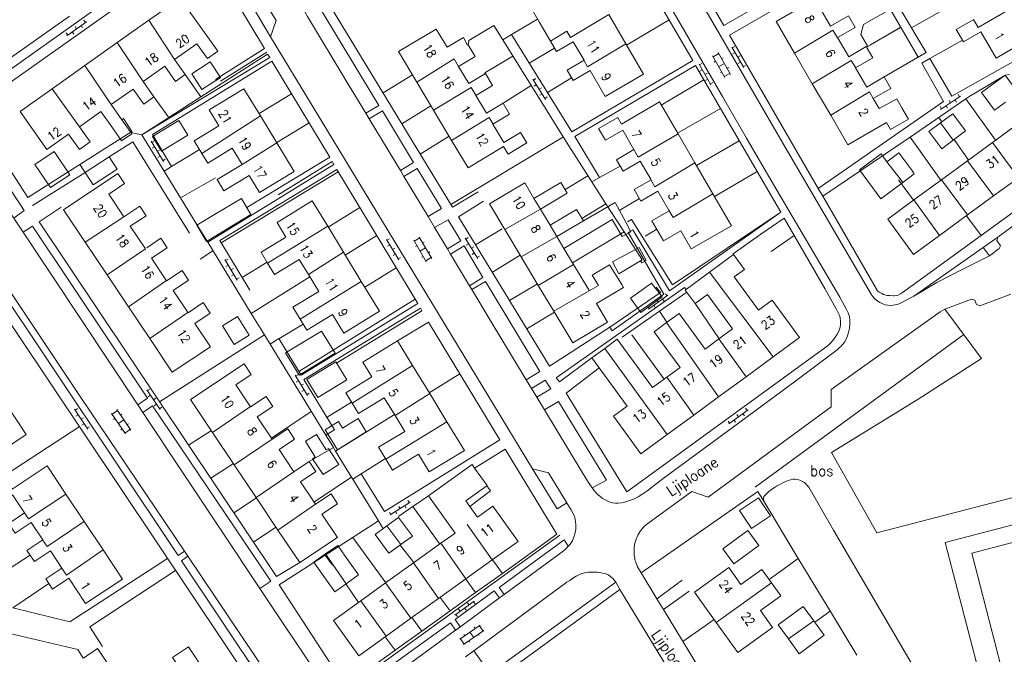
# Model space of a CAD drawing. Header units: metres. Extents: x 189705 to 199106, y 581686 to 588448.
# Tile 223 of 256: x 195648 to 195829, y 583731 to 583848. Entities that reach past the tile are written whole.
import ezdxf

# ---------------------------------------------------------------- set-up
doc = ezdxf.new("R2010")
doc.units = ezdxf.units.M
doc.layers.add('B-WA-OG-GBKN-G', color=7, linetype='Continuous', lineweight=18)
doc.styles.add('Style-STANDARD', font='STANDARD.shx')

msp = doc.modelspace()

# ---------------------------------------------------------------- linework, layer by layer
at = {"layer": 'B-WA-OG-GBKN-G'}
for p, q in [((195656.256, 583844.679), (195659.841, 583847.23)), ((195657.758, 583846.362), (195658.048, 583845.954)), ((195658.863, 583846.534), (195659.153, 583846.127)), ((195659.388, 583847.521), (195659.678, 583847.114)), ((195656.129, 583845.202), (195656.419, 583844.795)), ((195657.233, 583845.374), (195657.523, 583844.967)), ((195779.252, 583842.671), (195778.82, 583842.42)), ((195777.435, 583836.968), (195775.181, 583840.978)), ((195775.279, 583840.804), (195776.325, 583841.391)), ((195778.481, 583837.555), (195776.227, 583841.566)), ((195778.719, 583842.592), (195780.933, 583838.79)), ((195779.323, 583841.555), (195778.891, 583841.304)), ((195780.258, 583840.943), (195779.826, 583840.691)), ((195772.683, 583839.45), (195774.883, 583835.64)), ((195773.216, 583839.527), (195772.783, 583839.277)), ((195775.483, 583839.828), (195775.745, 583839.975)), ((195776.308, 583838.973), (195777.354, 583839.561)), ((195776.84, 583840.476), (195777.101, 583840.623)), ((195780.329, 583839.827), (195779.897, 583839.575)), ((195781.264, 583839.214), (195780.832, 583838.963)), ((195773.283, 583838.411), (195772.85, 583838.161)), ((195774.216, 583837.795), (195773.783, 583837.545)), ((195776.609, 583837.825), (195776.87, 583837.972)), ((195777.337, 583837.142), (195778.383, 583837.73)), ((195777.868, 583838.647), (195778.129, 583838.794)), ((195742.083, 583836.671), (195744.423, 583832.945)), ((195742.613, 583836.768), (195742.189, 583836.502)), ((195742.721, 583835.655), (195742.298, 583835.389)), ((195774.283, 583836.679), (195773.85, 583836.429)), ((195775.216, 583836.063), (195774.783, 583835.813)), ((195743.676, 583835.074), (195743.253, 583834.808)), ((195743.785, 583833.962), (195743.361, 583833.696)), ((195820.405, 583833.825), (195820.682, 583833.409)), ((195744.74, 583833.381), (195744.317, 583833.115)), ((195817.183, 583831.086), (195820.848, 583833.519)), ((195818.739, 583832.719), (195819.016, 583832.303)), ((195819.849, 583832.856), (195820.125, 583832.439)), ((195817.073, 583831.613), (195817.349, 583831.196)), ((195818.182, 583831.749), (195818.459, 583831.333)), ((195671.783, 583825.243), (195674.044, 583821.469)), ((195672.315, 583825.329), (195671.886, 583825.072)), ((195672.4, 583824.214), (195671.971, 583823.957)), ((195673.342, 583823.613), (195672.914, 583823.356)), ((195673.427, 583822.498), (195672.999, 583822.241)), ((195674.37, 583821.897), (195673.941, 583821.64)), ((195715.119, 583807.15), (195717.394, 583803.384)), ((195715.65, 583807.238), (195715.222, 583806.979)), ((195722.445, 583802.996), (195720.128, 583806.97)), ((195720.228, 583806.797), (195721.265, 583807.402)), ((195723.482, 583803.601), (195721.164, 583807.574)), ((195721.794, 583806.495), (195722.053, 583806.646)), ((195729.622, 583807.369), (195731.927, 583803.622)), ((195730.153, 583807.461), (195729.727, 583807.199)), ((195715.739, 583806.123), (195715.311, 583805.865)), ((195716.684, 583805.526), (195716.256, 583805.267)), ((195720.448, 583805.825), (195720.707, 583805.976)), ((195721.287, 583804.983), (195722.323, 583805.588)), ((195722.851, 583804.682), (195723.11, 583804.834)), ((195730.251, 583806.347), (195729.825, 583806.085)), ((195731.2, 583805.757), (195730.774, 583805.495)), ((195731.298, 583804.644), (195730.872, 583804.382)), ((195685.36, 583803.408), (195687.648, 583799.65)), ((195685.891, 583803.498), (195685.464, 583803.238)), ((195716.773, 583804.411), (195716.345, 583804.153)), ((195717.718, 583803.814), (195717.29, 583803.555)), ((195721.606, 583803.84), (195721.865, 583803.991)), ((195722.345, 583803.169), (195723.381, 583803.774)), ((195732.248, 583804.054), (195731.822, 583803.792)), ((195685.984, 583802.383), (195685.557, 583802.123)), ((195686.931, 583801.789), (195686.504, 583801.529)), ((195687.024, 583800.675), (195686.597, 583800.415)), ((195687.971, 583800.081), (195687.544, 583799.821)), ((195763.366, 583794.3), (195766.962, 583796.835)), ((195764.876, 583795.976), (195765.164, 583795.567)), ((195765.981, 583796.144), (195766.269, 583795.735)), ((195766.51, 583797.128), (195766.798, 583796.72)), ((195763.241, 583794.824), (195763.529, 583794.415)), ((195764.346, 583794.991), (195764.635, 583794.582)), ((195698.276, 583782.105), (195700.564, 583778.347)), ((195698.807, 583782.195), (195698.38, 583781.935)), ((195698.9, 583781.08), (195698.473, 583780.82)), ((195670.978, 583779.436), (195673.419, 583775.776)), ((195671.505, 583779.547), (195671.089, 583779.27)), ((195699.847, 583780.486), (195699.42, 583780.226)), ((195699.94, 583779.372), (195699.513, 583779.112)), ((195671.644, 583778.438), (195671.228, 583778.161)), ((195672.615, 583777.884), (195672.199, 583777.606)), ((195700.887, 583778.778), (195700.46, 583778.518)), ((195657.679, 583775.842), (195660.102, 583772.17)), ((195658.206, 583775.951), (195657.789, 583775.675)), ((195664.574, 583774.921), (195665.562, 583775.602)), ((195668.058, 583771.978), (195665.448, 583775.766)), ((195672.754, 583776.774), (195672.338, 583776.497)), ((195673.724, 583776.22), (195673.308, 583775.942)), ((195778.161, 583773.154), (195781.722, 583775.738)), ((195781.267, 583776.025), (195781.56, 583775.62)), ((195658.34, 583774.841), (195657.922, 583774.565)), ((195659.308, 583774.281), (195658.89, 583774.006)), ((195667.07, 583771.298), (195664.46, 583775.086)), ((195664.866, 583773.968), (195665.113, 583774.139)), ((195665.765, 583773.192), (195666.753, 583773.872)), ((195666.158, 583774.737), (195666.405, 583774.907)), ((195779.132, 583773.858), (195779.426, 583773.454)), ((195779.648, 583774.85), (195779.941, 583774.446)), ((195780.751, 583775.033), (195781.044, 583774.628)), ((195659.441, 583773.171), (195659.024, 583772.896)), ((195660.409, 583772.612), (195659.992, 583772.337)), ((195666.169, 583772.076), (195666.416, 583772.246)), ((195666.956, 583771.462), (195667.945, 583772.143)), ((195667.348, 583773.009), (195667.595, 583773.18)), ((195778.029, 583773.676), (195778.323, 583773.271)), ((195715.775, 583756.364), (195719.509, 583758.691)), ((195717.377, 583757.952), (195717.642, 583757.527)), ((195718.491, 583758.056), (195718.755, 583757.632)), ((195719.075, 583759.009), (195719.339, 583758.585)), ((195715.68, 583756.894), (195715.944, 583756.47)), ((195716.793, 583756.998), (195717.057, 583756.574)), ((195731.297, 583740.483), (195727.723, 583737.917)), ((195730.322, 583739.783), (195730.031, 583740.19)), ((195731.426, 583739.961), (195731.135, 583740.367)), ((195728.177, 583737.628), (195727.886, 583738.034)), ((195728.698, 583738.617), (195728.406, 583739.023)), ((195729.802, 583738.794), (195729.51, 583739.2)), ((195728.606, 583733.453), (195732.386, 583736.074)), ((195731.27, 583735.665), (195731.441, 583735.419)), ((195732.222, 583735.96), (195732.906, 583734.974)), ((195729.29, 583732.467), (195733.07, 583735.088)), ((195729.382, 583734.356), (195729.553, 583734.109)), ((195730.496, 583734.763), (195731.18, 583733.777)), ((195732.043, 583734.376), (195732.214, 583734.129)), ((195728.771, 583733.567), (195729.454, 583732.581)), ((195730.319, 583733.18), (195730.49, 583732.934))]:
    msp.add_line(p, q, dxfattribs=at)
at = {"layer": 'B-WA-OG-GBKN-G', "flags": 128}
for points in [[(195757.475, 583880.712), (195777.264, 583846.531)], [(195738.149, 583844.887), (195749.252, 583826.932), (195771.54, 583840.079), (195758.52, 583862.398), (195750.197, 583876.626), (195749.917, 583877.134), (195749.738, 583877.311), (195749.509, 583877.615), (195749.432, 583877.666), (195749.254, 583877.869), (195748.974, 583878.071), (195748.669, 583878.172), (195748.287, 583878.323), (195748.059, 583878.348), (195747.449, 583878.422), (195747.195, 583878.422), (195746.814, 583878.395), (195746.408, 583878.343), (195746.128, 583878.266), (195745.545, 583878.138), (195744.936, 583877.907), (195739.583, 583875.656), (195742.673, 583870.076)], [(195790.485, 583781.067), (195798.139, 583786.804), (195798.418, 583787.11), (195798.849, 583787.466), (195799.163, 583787.828), (195799.481, 583788.231), (195799.86, 583788.892), (195800.087, 583789.579), (195800.212, 583790.037), (195800.388, 583790.799), (195800.437, 583791.562), (195800.46, 583792.324), (195800.407, 583792.908), (195800.151, 583793.618), (195799.87, 583794.253), (195798.593, 583796.485), (195793.717, 583804.829), (195786.416, 583817.231), (195781.438, 583825.779), (195776.995, 583833.489), (195769.387, 583846.602), (195752.078, 583876.2)], [(195815.177, 583840.456), (195819.236, 583833.558), (195842.236, 583846.51), (195826.852, 583872.998), (195803.792, 583859.706)], [(195682.21, 583864.387), (195638.005, 583832.893), (195637.548, 583832.638), (195637.396, 583832.51), (195637.194, 583832.332), (195637.042, 583832.179), (195636.941, 583831.95), (195636.865, 583831.747), (195636.891, 583831.467), (195636.892, 583831.213), (195636.868, 583830.705), (195636.946, 583830.324), (195637.074, 583829.943), (195637.38, 583829.284), (195637.789, 583828.65), (195638.044, 583828.193), (195648.403, 583812.446), (195646.488, 583811.077)], [(195693.776, 583844.457), (195683.156, 583862.439), (195684.525, 583863.511)], [(195693.776, 583844.457), (195694.783, 583847.458), (195685.825, 583861.964), (195685.548, 583862.4), (195685.162, 583862.826), (195684.627, 583863.434), (195684.525, 583863.511)], [(195765.935, 583863.029), (195775.687, 583846.34), (195788.121, 583824.857), (195799.558, 583805.354), (195804.383, 583797.06), (195804.638, 583796.68), (195805.006, 583796.24), (195805.504, 583795.844), (195805.962, 583795.54), (195806.43, 583795.312), (195806.954, 583795.111), (195807.455, 583795.035), (195807.92, 583794.987), (195808.432, 583795.011), (195808.834, 583795.066), (195809.228, 583795.155), (195809.697, 583795.322)], [(195683.613, 583836.578), (195692.665, 583842.295), (195681.28, 583861.214), (195638.62, 583831.015), (195649.056, 583814.862), (195668.196, 583826.998)], [(195732.012, 583815.934), (195727.296, 583813.05), (195701.184, 583856.063), (195702.12, 583857.361), (195709.375, 583860.684), (195714.072, 583852.72)], [(195778.279, 583844.777), (195802.524, 583858.813), (195813.061, 583840.741), (195814.488, 583841.572), (195803.792, 583859.706)], [(195699.178, 583855.955), (195699.002, 583855.269), (195698.879, 583854.797), (195698.802, 583854.328), (195698.735, 583853.767), (195698.735, 583853.24), (195698.73, 583852.702), (195698.782, 583852.347), (195698.859, 583851.915), (195698.988, 583851.306), (195699.117, 583850.874), (195699.576, 583849.936), (195700.547, 583848.236), (195707.898, 583836.063), (195711.315, 583830.4)], [(195711.315, 583830.4), (195713.702, 583831.837), (195699.178, 583855.955)], [(195791.678, 583855.398), (195791.867, 583855.023), (195777.264, 583846.531)], [(195671.345, 583847.529), (195677.102, 583851.613), (195684.055, 583841.811), (195682.138, 583840.451), (195680.192, 583843.194), (195676.108, 583840.297)], [(195743.272, 583847.202), (195742.063, 583849.285), (195745.143, 583851.074)], [(195790.254, 583841.486), (195786.869, 583847.298), (195793.991, 583851.446), (195796.919, 583846.418), (195800.212, 583848.336), (195801.45, 583846.211), (195798.2, 583844.319)], [(195831.411, 583850.44), (195834.697, 583844.779), (195827.403, 583840.545), (195824.594, 583845.385), (195821.379, 583843.519), (195820.047, 583845.813), (195823.267, 583847.683)], [(195831.411, 583850.44), (195824.123, 583846.203), (195823.243, 583847.669)], [(195656.756, 583848.265), (195637.441, 583834.67), (195636.934, 583834.338), (195636.731, 583834.16), (195636.453, 583833.803), (195636.174, 583833.447), (195635.882, 583832.98), (195635.642, 583832.419), (195635.501, 583831.719), (195635.394, 583831.056), (195635.321, 583829.964), (195635.426, 583828.897), (195635.632, 583827.958), (195635.887, 583827.374), (195636.143, 583826.841), (195637.547, 583824.559), (195646.488, 583811.077)], [(195745.303, 583843.683), (195748.361, 583845.518), (195749.029, 583844.345), (195756.059, 583848.563)], [(195756.059, 583848.563), (195759.184, 583843.181)], [(195803.763, 583842.712), (195802.499, 583844.92), (195802.992, 583846.708), (195807.967, 583849.557), (195809.88, 583846.215), (195803.763, 583842.712)], [(195817.866, 583849.561), (195811.811, 583846.11)], [(195665.535, 583843.408), (195671.345, 583847.529)], [(195671.345, 583847.529), (195676.108, 583840.297)], [(195730.184, 583843.021), (195730.278, 583843.798), (195734.919, 583846.58)], [(195734.919, 583846.58), (195736.575, 583843.916)], [(195742.957, 583847.744), (195738.149, 583844.887)], [(195745.303, 583843.683), (195743.272, 583847.202)], [(195767.17, 583847.569), (195759.321, 583842.945)], [(195720.7, 583836.116), (195717.33, 583841.755), (195724.276, 583845.905), (195726.273, 583842.565)], [(195738.149, 583844.887), (195736.575, 583843.916)], [(195778.279, 583844.777), (195794.639, 583816.518)], [(195790.254, 583841.486), (195797.331, 583845.681), (195798.182, 583844.309)], [(195809.851, 583846.248), (195804.247, 583842.991)], [(195659.562, 583839.17), (195665.535, 583843.408)], [(195670.294, 583836.216), (195665.535, 583843.408)], [(195742.018, 583764.874), (195693.776, 583844.457)], [(195730.059, 583842.946), (195729.277, 583844.347), (195726.273, 583842.565)], [(195730.059, 583842.946), (195730.184, 583843.021), (195731.482, 583840.85), (195728.392, 583839.004)], [(195736.575, 583843.916), (195748.306, 583825.042)], [(195751.503, 583840.169), (195749.531, 583843.564), (195746.42, 583841.758), (195745.303, 583843.683)], [(195759.184, 583843.181), (195762.443, 583837.567), (195755.383, 583833.469), (195752.604, 583838.256), (195749.481, 583836.443), (195748.373, 583838.352), (195751.503, 583840.169)], [(195759.184, 583843.181), (195752.168, 583838.967), (195751.485, 583840.158)], [(195798.2, 583844.319), (195800.262, 583840.779), (195803.488, 583842.658), (195804.698, 583840.58), (195801.526, 583838.732)], [(195821.18, 583843.862), (195815.177, 583840.456)], [(195670.08, 583826.404), (195693.609, 583840.671), (195693.226, 583841.28)], [(195693.226, 583841.28), (195680.937, 583833.382)], [(195693.098, 583841.661), (195684.58, 583836.276)], [(195738.365, 583840.874), (195733.26, 583837.821), (195733.328, 583837.708)], [(195746.058, 583842.381), (195741.4, 583839.63)], [(195793.551, 583835.825), (195790.254, 583841.486)], [(195806.771, 583837.078), (195814.488, 583841.572)], [(195653.557, 583834.91), (195659.562, 583839.17)], [(195659.562, 583839.17), (195664.395, 583831.973)], [(195676.108, 583840.297), (195678.057, 583837.548), (195676.239, 583836.258), (195674.269, 583839.036), (195670.294, 583836.216)], [(195689.386, 583813.012), (195704.662, 583822.284), (195694.018, 583840.012), (195672.01, 583826.485), (195675.552, 583820.545)], [(195681.143, 583834.769), (195679.248, 583837.643), (195682.636, 583839.877), (195684.531, 583837.002), (195681.143, 583834.769)], [(195720.7, 583836.116), (195727.571, 583840.386), (195728.408, 583839.013)], [(195733.008, 583814.159), (195728.368, 583811.326), (195745.162, 583783.784), (195756.241, 583790.954), (195756.7, 583790.269), (195766.231, 583797.054), (195759.644, 583808.416), (195760.481, 583808.902), (195767.22, 583797.666), (195787.777, 583812.129), (195772.025, 583839.166), (195749.787, 583826.121)], [(195801.57, 583838.758), (195800.705, 583840.132), (195793.551, 583835.825)], [(195794.639, 583816.518), (195817.715, 583832.537), (195813.706, 583839.588), (195815.177, 583840.456)], [(195678.057, 583837.548), (195680.937, 583833.382)], [(195714.49, 583834.145), (195719.892, 583837.468)], [(195728.392, 583839.004), (195730.261, 583835.875), (195733.328, 583837.708), (195734.643, 583835.509), (195731.574, 583833.675)], [(195829.852, 583837.548), (195829.095, 583837.409), (195823.882, 583834.307), (195822.767, 583833.669), (195821.829, 583833.031), (195811.588, 583825.965), (195795.47, 583815.084)], [(195801.526, 583838.732), (195803.574, 583835.215), (195806.771, 583837.078), (195808.006, 583834.958), (195804.776, 583833.077)], [(195829.109, 583832.415), (195827.116, 583830.95), (195824.728, 583834.199), (195829.095, 583837.409), (195831.483, 583834.16)], [(195670.294, 583836.216), (195672.289, 583833.404), (195670.412, 583832.072), (195668.444, 583834.845), (195664.395, 583831.973)], [(195723.799, 583830.931), (195720.7, 583836.116)], [(195741.784, 583835.523), (195736.597, 583832.218)], [(195749.221, 583836.89), (195744.748, 583834.215)], [(195773.567, 583836.519), (195765.735, 583831.896)], [(195796.93, 583830.023), (195793.551, 583835.825)], [(195658.601, 583827.901), (195660.573, 583825.121), (195658.596, 583823.718), (195656.585, 583826.553), (195652.59, 583823.719), (195647.632, 583830.707), (195653.557, 583834.91)], [(195658.601, 583827.901), (195653.557, 583834.91)], [(195681.097, 583822.981), (195679.676, 583825.315), (195684.235, 583828.092), (195682.47, 583830.99), (195688.876, 583834.891), (195691.901, 583829.923)], [(195697.651, 583833.961), (195691.661, 583830.318)], [(195731.598, 583833.689), (195730.71, 583835.145), (195723.799, 583830.931)], [(195731.574, 583833.675), (195733.537, 583830.39), (195736.597, 583832.218), (195737.804, 583830.198), (195734.725, 583828.359)], [(195804.776, 583833.077), (195804.08, 583834.32), (195796.93, 583830.023)], [(195664.395, 583831.973), (195666.369, 583829.189)], [(195675.045, 583829.595), (195672.289, 583833.404)], [(195680.937, 583833.382), (195675.045, 583829.595)], [(195760.707, 583823.695), (195758.642, 583827.253), (195755.456, 583825.403), (195754.19, 583827.583), (195757.703, 583829.623), (195758.411, 583828.403), (195765.405, 583832.464), (195768.832, 583826.562)], [(195804.776, 583833.077), (195805.837, 583831.242)], [(195810.055, 583831.411), (195809.106, 583833.056), (195805.837, 583831.242)], [(195827.317, 583825.428), (195821.829, 583833.031)], [(195664.527, 583827.882), (195662.534, 583830.691), (195658.601, 583827.901)], [(195711.315, 583830.4), (195711.936, 583829.371)], [(195717.676, 583819.858), (195720.083, 583821.337), (195714.365, 583830.848), (195711.936, 583829.371)], [(195717.968, 583828.415), (195723.308, 583831.753)], [(195727.12, 583825.373), (195723.799, 583830.931)], [(195776.632, 583831.259), (195768.728, 583826.74)], [(195810.055, 583831.411), (195811.288, 583829.294), (195807.978, 583827.366), (195807.205, 583828.693), (195800.111, 583824.561), (195796.93, 583830.023)], [(195817.152, 583828.59), (195819.435, 583830.288), (195821.788, 583827.124), (195819.489, 583825.414)], [(195664.527, 583827.882), (195666.301, 583825.274), (195668.223, 583826.605), (195666.369, 583829.189)], [(195668.196, 583826.998), (195666.666, 583829.398), (195666.369, 583829.189)], [(195675.045, 583829.595), (195670.08, 583826.404)], [(195673.7, 583823.413), (195672.05, 583826.117), (195676.895, 583829.073), (195678.545, 583826.369), (195673.7, 583823.413)], [(195681.097, 583822.981), (195691.901, 583829.923)], [(195691.901, 583829.923), (195694.94, 583824.933)], [(195700.876, 583828.589), (195694.911, 583824.981)], [(195711.936, 583829.371), (195717.676, 583819.858)], [(195734.762, 583828.381), (195734.014, 583829.603), (195727.12, 583825.373)], [(195734.725, 583828.359), (195736.724, 583825.015), (195739.818, 583826.865), (195740.979, 583824.923), (195737.506, 583822.848), (195736.679, 583824.233), (195730.138, 583820.324), (195727.12, 583825.373)], [(195819.489, 583825.414), (195817.373, 583823.841), (195815.021, 583827.005), (195817.152, 583828.59)], [(195817.419, 583828.788), (195816.836, 583829.586)], [(195817.152, 583828.59), (195819.489, 583825.414)], [(195826.708, 583824.983), (195831.819, 583828.721)], [(195668.351, 583826.755), (195668.196, 583826.998)], [(195674.183, 583819.7), (195670.08, 583826.404), (195668.351, 583826.755)], [(195760.684, 583823.682), (195761.477, 583822.314), (195768.832, 583826.562)], [(195768.832, 583826.562), (195771.933, 583821.218)], [(195678.82, 583808.264), (195668.432, 583825.129), (195664.053, 583822.342)], [(195694.94, 583824.933), (195698.143, 583819.673), (195691.736, 583815.772), (195689.813, 583818.929), (195685.184, 583816.111), (195683.937, 583818.157), (195688.522, 583820.949)], [(195694.94, 583824.933), (195688.522, 583820.949)], [(195721.349, 583822.845), (195726.654, 583826.153)], [(195747.698, 583826.019), (195726.977, 583813.575)], [(195752.928, 583817.734), (195748.306, 583825.042)], [(195749.787, 583826.121), (195754.348, 583818.527)], [(195780.095, 583825.315), (195772.213, 583820.737)], [(195817.244, 583818.063), (195811.57, 583825.954)], [(195822.314, 583821.77), (195819.659, 583825.541)], [(195822.117, 583821.626), (195826.708, 583824.983)], [(195831.522, 583818.507), (195826.708, 583824.983)], [(195653.894, 583823.333), (195656.779, 583819.064), (195653.261, 583816.686), (195650.376, 583820.955), (195653.894, 583823.333)], [(195680.662, 583823.695), (195675.552, 583820.545)], [(195688.522, 583820.949), (195686.707, 583823.93), (195682.193, 583821.181), (195681.097, 583822.981)], [(195763.842, 583818.137), (195761.863, 583821.547), (195758.699, 583819.71), (195757.475, 583821.819), (195760.707, 583823.695)], [(195807.266, 583821.41), (195806.221, 583822.911), (195802.219, 583819.93), (195806.165, 583814.634), (195810.193, 583817.635)], [(195807.266, 583821.41), (195809.507, 583823.064), (195811.865, 583819.869)], [(195659.655, 583819.47), (195658.618, 583820.924)], [(195659.655, 583819.47), (195664.053, 583822.342), (195665.519, 583820.097), (195661.121, 583817.225), (195659.655, 583819.47)], [(195695.157, 583815.373), (195705.121, 583821.473), (195705.449, 583820.932), (195682.196, 583806.608)], [(195763.825, 583818.127), (195764.562, 583816.854), (195771.933, 583821.218)], [(195771.933, 583821.218), (195775.246, 583815.512)], [(195810.193, 583817.635), (195809.7, 583818.271), (195807.266, 583821.41)], [(195817.334, 583818.128), (195822.117, 583821.626)], [(195826.942, 583815.157), (195822.117, 583821.626)], [(195659.655, 583819.47), (195649.95, 583813.365)], [(195659.648, 583806.607), (195655.642, 583812.594), (195665.639, 583819.282), (195666.875, 583817.434), (195663.964, 583815.486), (195666.764, 583811.302)], [(195674.183, 583819.7), (195675.552, 583820.545)], [(195680.57, 583809.266), (195674.183, 583819.7)], [(195695.311, 583788.851), (195699.421, 583782.13), (195720.871, 583795.325), (195705.989, 583820.027), (195684.437, 583806.934), (195689.951, 583797.778)], [(195706.238, 583819.614), (195684.697, 583806.503)], [(195717.676, 583819.858), (195718.342, 583818.754)], [(195722.801, 583811.333), (195725.239, 583812.816), (195720.772, 583820.196), (195718.342, 583818.754)], [(195758.152, 583820.652), (195754.348, 583818.527)], [(195783.394, 583819.652), (195775.516, 583815.046)], [(195810.193, 583817.635), (195812.336, 583819.231), (195811.865, 583819.869)], [(195683.616, 583818.465), (195677.176, 583814.81)], [(195718.342, 583818.754), (195720.737, 583814.785), (195722.801, 583811.333)], [(195736.92, 583808.975), (195734.107, 583813.683), (195740.574, 583817.547), (195742.287, 583814.681)], [(195742.287, 583814.681), (195747.232, 583817.637), (195748.427, 583815.638), (195743.484, 583812.684)], [(195748.006, 583816.342), (195752.192, 583818.872)], [(195752.928, 583817.734), (195754.348, 583818.527)], [(195755.55, 583813.682), (195752.928, 583817.734)], [(195767.201, 583812.395), (195765.09, 583816.03), (195761.955, 583814.21), (195760.726, 583816.328), (195763.842, 583818.137)], [(195795.47, 583815.084), (195805.549, 583797.673), (195805.88, 583797.445), (195806.135, 583797.268), (195806.338, 583797.142), (195806.669, 583797.016), (195807.305, 583796.814), (195807.787, 583796.79), (195808.448, 583796.741), (195808.651, 583796.742), (195809.006, 583796.794), (195809.362, 583796.871), (195809.768, 583797.101), (195810.173, 583797.33), (195812.1, 583798.759), (195824.646, 583807.889), (195837.649, 583817.325)], [(195812.167, 583814.35), (195809.45, 583818.087)], [(195812.242, 583814.405), (195817.334, 583818.128)], [(195822.127, 583811.636), (195817.334, 583818.128)], [(195831.522, 583818.507), (195826.942, 583815.157)], [(195677.892, 583749.664), (195658.69, 583778.179), (195633.253, 583816.341)], [(195775.246, 583815.512), (195778.64, 583809.664), (195771.255, 583805.377), (195769.327, 583808.699), (195766.161, 583806.862), (195764.02, 583810.549), (195767.201, 583812.395)], [(195775.246, 583815.512), (195767.893, 583811.148), (195767.171, 583812.377)], [(195794.639, 583816.518), (195795.47, 583815.084)], [(195683.449, 583811.714), (195688.408, 583814.659), (195689.981, 583812.011)], [(195693.236, 583802.762), (195692.016, 583804.767), (195696.608, 583807.563), (195694.957, 583810.274), (195701.456, 583814.232), (195704.299, 583809.564)], [(195743.484, 583812.684), (195742.287, 583814.681)], [(195751.121, 583811.01), (195755.55, 583813.682)], [(195752.678, 583808.405), (195756.699, 583810.808), (195758.558, 583807.702), (195760.099, 583808.558), (195759.202, 583810.291), (195757.248, 583813.946), (195751.405, 583810.535)], [(195758.9, 583808.506), (195755.55, 583813.682)], [(195761.693, 583814.663), (195758.083, 583812.553)], [(195816.968, 583807.863), (195812.196, 583804.374), (195807.433, 583810.888), (195812.242, 583814.405)], [(195812.242, 583814.405), (195816.968, 583807.863)], [(195826.942, 583815.157), (195822.127, 583811.636)], [(195699.142, 583747.579), (195694.882, 583745.001), (195651.153, 583810.371), (195655.234, 583813.05)], [(195666.764, 583811.302), (195669.673, 583813.248), (195670.84, 583811.503), (195667.944, 583809.565), (195670.712, 583805.428)], [(195689.981, 583812.011), (195690.167, 583811.698), (195681.953, 583806.777), (195680.164, 583809.763), (195683.449, 583811.714)], [(195710.23, 583812.989), (195704.389, 583809.415)], [(195743.484, 583812.684), (195736.92, 583808.975)], [(195743.484, 583812.684), (195745.242, 583809.742)], [(195745.242, 583809.742), (195750.132, 583812.665), (195751.405, 583810.535)], [(195787.777, 583812.129), (195767.776, 583798.76), (195760.222, 583810.781), (195759.486, 583810.347)], [(195646.488, 583811.077), (195648.202, 583808.493)], [(195659.648, 583806.607), (195666.755, 583811.316)], [(195722.801, 583811.333), (195723.992, 583809.34)], [(195726.362, 583805.376), (195728.838, 583806.881), (195726.49, 583810.762), (195723.992, 583809.34)], [(195746.47, 583807.683), (195751.405, 583810.535)], [(195779.059, 583804.334), (195778.953, 583804.483), (195784.08, 583808.13), (195788.39, 583811.038), (195795.845, 583798.078), (195797.939, 583794.324), (195798.373, 583793.461), (195798.527, 583793.106), (195798.655, 583792.75), (195798.681, 583792.547), (195798.733, 583792.166), (195798.734, 583791.633), (195798.71, 583791.328), (195798.66, 583790.998), (195798.434, 583790.209), (195798.08, 583789.548), (195797.321, 583788.504), (195796.891, 583788.046), (195796.562, 583787.714), (195795.827, 583787.179), (195794.914, 583786.49), (195759.379, 583760.655), (195748.225, 583778.788), (195754.27, 583783.445)], [(195812.241, 583796.652), (195816.497, 583799.207), (195821.4, 583801.733), (195826.173, 583804.137), (195827.96, 583805.446), (195828.178, 583805.947), (195827.529, 583806.949), (195827.712, 583807.558), (195832.405, 583810.961)], [(195822.127, 583811.636), (195816.968, 583807.863)], [(195824.646, 583807.889), (195821.934, 583811.495)], [(195669.317, 583776.655), (195671.112, 583777.859), (195649.91, 583809.554), (195648.202, 583808.493)], [(195648.202, 583808.493), (195669.317, 583776.655)], [(195680.57, 583809.266), (195682.196, 583806.608)], [(195704.299, 583809.564), (195693.236, 583802.762)], [(195704.299, 583809.564), (195707.207, 583804.787)], [(195723.992, 583809.34), (195726.362, 583805.376)], [(195736.401, 583809.062), (195731.514, 583806.166)], [(195739.946, 583803.913), (195736.92, 583808.975)], [(195746.47, 583807.683), (195745.242, 583809.742)], [(195752.678, 583808.405), (195747.784, 583805.48)], [(195749.388, 583802.797), (195758.9, 583808.506)], [(195761.922, 583803.167), (195762.235, 583803.351), (195758.9, 583808.506)], [(195764.921, 583808.998), (195762.771, 583807.739)], [(195663.673, 583800.591), (195659.648, 583806.607)], [(195670.985, 583805.615), (195673.569, 583807.344), (195674.739, 583805.596), (195671.86, 583803.67), (195674.63, 583799.529)], [(195688.32, 583796.605), (195682.196, 583806.608)], [(195713.326, 583807.85), (195707.539, 583804.243)], [(195739.946, 583803.913), (195746.47, 583807.683)], [(195747.784, 583805.48), (195746.47, 583807.683)], [(195790.206, 583807.881), (195785.97, 583804.909)], [(195827.712, 583807.558), (195825.023, 583805.644)], [(195663.673, 583800.591), (195670.712, 583805.428)], [(195683.161, 583805.033), (195680.815, 583803.468)], [(195707.207, 583804.787), (195700.748, 583800.666)], [(195707.207, 583804.787), (195710.482, 583799.41)], [(195726.362, 583805.376), (195726.941, 583804.407)], [(195730.406, 583798.611), (195732.896, 583800.135), (195729.45, 583805.969), (195726.941, 583804.407)], [(195747.784, 583805.48), (195749.548, 583802.529)], [(195757.927, 583800.78), (195756.729, 583802.99), (195761.642, 583805.655), (195762.949, 583803.244), (195762.138, 583802.805), (195761.922, 583803.167), (195757.927, 583800.78)], [(195812.241, 583796.652), (195825.023, 583805.644)], [(195826.173, 583804.137), (195825.023, 583805.644)], [(195693.122, 583802.951), (195688.526, 583800.144)], [(195700.748, 583800.666), (195699.066, 583803.428), (195694.517, 583800.658), (195693.236, 583802.762)], [(195726.941, 583804.407), (195730.406, 583798.611)], [(195739.768, 583804.209), (195734.617, 583801.078)], [(195743.079, 583798.669), (195739.946, 583803.913)], [(195774.601, 583801.075), (195779.059, 583804.334), (195781.044, 583801.619), (195779.135, 583800.224), (195783.618, 583794.093), (195786.161, 583795.952), (195791.219, 583789.034), (195786.363, 583785.483)], [(195674.63, 583799.529), (195677.463, 583801.425), (195678.65, 583799.65), (195675.815, 583797.754), (195678.572, 583793.634)], [(195716.923, 583801.878), (195711.137, 583798.333)], [(195749.548, 583802.529), (195743.079, 583798.669)], [(195749.548, 583802.529), (195752.36, 583797.824)], [(195757.415, 583800.474), (195756.221, 583802.472), (195753.031, 583800.565), (195754.191, 583798.624)], [(195776.331, 583788.79), (195778.871, 583790.647), (195774.224, 583797.003), (195771.952, 583795.341), (195770.143, 583797.815), (195774.601, 583801.075)], [(195774.601, 583801.075), (195786.363, 583785.483)], [(195646.434, 583696.367), (195649.199, 583697.417), (195658.333, 583700.948), (195672.302, 583710.108), (195691.721, 583723.018), (195640.614, 583799.414)], [(195677.892, 583749.664), (195676.76, 583748.863), (195642.229, 583800.498)], [(195667.601, 583794.72), (195663.673, 583800.591)], [(195667.601, 583794.72), (195674.624, 583799.538)], [(195701.009, 583800.237), (195690.225, 583793.492)], [(195699.199, 583792.449), (195697.86, 583794.648), (195702.64, 583797.559), (195700.748, 583800.666)], [(195710.482, 583799.41), (195699.199, 583792.449)], [(195710.482, 583799.41), (195713.842, 583793.891), (195707.236, 583789.869), (195705.163, 583793.272), (195700.447, 583790.4), (195699.199, 583792.449)], [(195740.853, 583781.257), (195743.362, 583782.788), (195733.381, 583799.374), (195730.839, 583797.885)], [(195758.457, 583798.8), (195757.415, 583800.474)], [(195730.406, 583798.611), (195730.839, 583797.885)], [(195730.839, 583797.885), (195734.215, 583792.238), (195740.853, 583781.257)], [(195742.917, 583798.94), (195737.79, 583795.874)], [(195745.937, 583793.886), (195743.079, 583798.669)], [(195758.457, 583798.8), (195758.757, 583798.298), (195753.808, 583795.34), (195755.857, 583791.912), (195749.417, 583788.064), (195745.937, 583793.886)], [(195745.937, 583793.886), (195752.47, 583797.636)], [(195770.286, 583797.919), (195770.038, 583798.259), (195746.388, 583781.653), (195747, 583780.868), (195752.924, 583785.287)], [(195752.47, 583797.636), (195752.36, 583797.824)], [(195754.191, 583798.624), (195752.47, 583797.636)], [(195764.82, 583798.316), (195765.608, 583797.354), (195756.241, 583790.954)], [(195760.071, 583796.294), (195763.927, 583799.075), (195765.879, 583796.543), (195761.983, 583793.686), (195760.071, 583796.294)], [(195770.429, 583797.423), (195765.397, 583793.923)], [(195678.572, 583793.634), (195681.369, 583795.506), (195682.676, 583793.553), (195679.85, 583791.662), (195682.723, 583787.367), (195675.675, 583782.652), (195671.512, 583788.875)], [(195690.225, 583793.492), (195688.32, 583796.605)], [(195720.374, 583796.15), (195699.006, 583782.809)], [(195812.241, 583796.652), (195809.697, 583795.322)], [(195817.11, 583793.777), (195817.979, 583794.267), (195822.876, 583796.148), (195823.509, 583795.947), (195823.784, 583795.146), (195824.389, 583794.886), (195830.131, 583797.04)], [(195671.512, 583788.875), (195667.601, 583794.72)], [(195705.907, 583784.353), (195721.637, 583793.981), (195721.356, 583794.463), (195699.88, 583781.344), (195705.572, 583772.062), (195703.948, 583771.072)], [(195746.04, 583793.715), (195740.977, 583790.647)], [(195766.782, 583791.869), (195765.397, 583793.923), (195758.507, 583789.131)], [(195776.363, 583788.813), (195771.952, 583795.341)], [(195817.11, 583793.777), (195796.992, 583779.485)], [(195817.979, 583794.267), (195824.708, 583785.222)], [(195671.512, 583788.875), (195678.559, 583793.654)], [(195687.674, 583792.919), (195689.837, 583789.48), (195687.098, 583787.757), (195684.935, 583791.196), (195687.674, 583792.919)], [(195690.225, 583793.492), (195692.635, 583789.556)], [(195717.166, 583788.433), (195722.862, 583791.901), (195736.007, 583770.192), (195714.76, 583757.023), (195710.443, 583763.953)], [(195766.707, 583791.815), (195768.996, 583793.488), (195773.79, 583786.932), (195776.331, 583788.79)], [(195695.324, 583788.83), (195699.758, 583791.531)], [(195699.021, 583782.14), (195696.539, 583786.223), (195703.171, 583790.254), (195705.652, 583786.171), (195699.021, 583782.14)], [(195767.153, 583786.374), (195764.406, 583790.132), (195766.707, 583791.815)], [(195776.288, 583778.116), (195766.707, 583791.815)], [(195692.635, 583789.556), (195673.331, 583777.218)], [(195692.635, 583789.556), (195693.689, 583787.833)], [(195703.948, 583771.072), (195693.689, 583787.833), (195695.311, 583788.851)], [(195708.788, 583776.956), (195707.616, 583778.88), (195712.42, 583781.805), (195710.759, 583784.532), (195717.166, 583788.433), (195719.923, 583783.905)], [(195755.318, 583787.038), (195757.628, 583788.727), (195764.129, 583779.838), (195766.73, 583781.741)], [(195766.263, 583781.399), (195760.31, 583789.543)], [(195776.331, 583788.79), (195781.384, 583781.842)], [(195821.436, 583789.62), (195783.05, 583761.459)], [(195766.829, 583771.199), (195761.974, 583767.649), (195756.919, 583774.562), (195759.425, 583776.396), (195752.924, 583785.287), (195755.318, 583787.038)], [(195766.829, 583771.199), (195755.318, 583787.038)], [(195767.153, 583786.374), (195769.213, 583783.556)], [(195786.363, 583785.483), (195781.384, 583781.842)], [(195824.708, 583785.222), (195812.877, 583777.593)], [(195683.081, 583771.584), (195679.041, 583777.621), (195688.882, 583784.206), (195690.199, 583782.238), (195687.38, 583780.352), (195690.093, 583776.297)], [(195700.429, 583781.313), (195705.771, 583784.577), (195707.79, 583781.272), (195702.448, 583778.008), (195700.429, 583781.313)], [(195719.923, 583783.905), (195708.788, 583776.956)], [(195719.923, 583783.905), (195723.081, 583778.718)], [(195766.73, 583781.741), (195769.213, 583783.556)], [(195728.635, 583782.368), (195723.004, 583778.845)], [(195740.853, 583781.257), (195741.824, 583779.65)], [(195742.787, 583778.058), (195745.403, 583779.593), (195744.357, 583781.216), (195741.824, 583779.65)], [(195790.485, 583781.067), (195779.054, 583772.625), (195766.103, 583763.088), (195763.061, 583760.767), (195762.352, 583760.257), (195761.49, 583759.696), (195760.602, 583759.287), (195759.875, 583759.01), (195759.181, 583758.775), (195758.445, 583758.595), (195757.785, 583758.542), (195757.277, 583758.541)], [(195771.707, 583774.767), (195766.73, 583781.741)], [(195781.384, 583781.842), (195776.288, 583778.116)], [(195741.824, 583779.65), (195742.787, 583778.058)], [(195796.992, 583779.485), (195797.002, 583776.284), (195774.343, 583759.63), (195771.342, 583760.714), (195763.51, 583755.002), (195763.003, 583754.619), (195762.522, 583754.186), (195762.142, 583753.753), (195761.763, 583753.269), (195761.423, 583752.652), (195761.086, 583751.923), (195760.83, 583750.955), (195760.73, 583750.192)], [(195690.093, 583776.297), (195692.942, 583778.203), (195694.174, 583776.361), (195691.32, 583774.452), (195694.091, 583770.311)], [(195716.699, 583774.686), (195714.701, 583777.966), (195709.939, 583775.066), (195708.788, 583776.956)], [(195723.081, 583778.718), (195716.699, 583774.686)], [(195723.081, 583778.718), (195726.231, 583773.545)], [(195742.787, 583778.058), (195744.195, 583775.728)], [(195776.288, 583778.116), (195771.707, 583774.767)], [(195812.877, 583777.593), (195797.052, 583767.9)], [(195645.188, 583776.583), (195648.773, 583771.194), (195642.052, 583766.722), (195638.942, 583771.396), (195635.889, 583769.365), (195634.728, 583771.11), (195637.636, 583773.046)], [(195669.317, 583776.655), (195670.236, 583775.269)], [(195691.806, 583742.836), (195693.792, 583744.135), (195672.03, 583776.464), (195670.236, 583775.269)], [(195683.081, 583771.584), (195690.065, 583776.338)], [(195708.688, 583777.12), (195704.167, 583774.354)], [(195753.024, 583761.339), (195755.639, 583762.753), (195746.807, 583777.26), (195744.195, 583775.728)], [(195744.195, 583775.728), (195751.036, 583764.417), (195751.878, 583763.047), (195752.465, 583762.16), (195753.024, 583761.339)], [(195670.236, 583775.269), (195670.256, 583775.24), (195691.806, 583742.836)], [(195701.276, 583775.438), (195693.948, 583770.525)], [(195706.083, 583768.383), (195703.814, 583772.041), (195706.262, 583773.559), (195707.019, 583772.34), (195709.888, 583774.119), (195711.4, 583771.681), (195706.083, 583768.383)], [(195716.601, 583774.845), (195705.759, 583768.114)], [(195715.008, 583766.634), (195713.67, 583768.832), (195718.48, 583771.761), (195716.699, 583774.686)], [(195771.707, 583774.767), (195766.829, 583771.199)], [(195658.534, 583772.627), (195633.363, 583756.181)], [(195694.091, 583770.311), (195696.928, 583772.21), (195698.195, 583770.315), (195695.333, 583768.4), (195698.065, 583764.316)], [(195726.231, 583773.545), (195715.008, 583766.634)], [(195726.231, 583773.545), (195729.46, 583768.243), (195723, 583764.309), (195721.025, 583767.551), (195716.228, 583764.63), (195715.008, 583766.634)], [(195682.865, 583771.906), (195678.686, 583769.212)], [(195687.07, 583765.621), (195683.081, 583771.584)], [(195687.07, 583765.621), (195694.081, 583770.325)], [(195700.187, 583769.959), (195701.998, 583767.002), (195701.518, 583766.724), (195703.477, 583763.822), (195706.341, 583765.689), (195704.437, 583768.629), (195704.031, 583768.351), (195702.22, 583771.198), (195700.187, 583769.959)], [(195703.948, 583771.072), (195705.345, 583768.79)], [(195705.345, 583768.79), (195700.884, 583766.21)], [(195705.345, 583768.79), (195705.759, 583768.114)], [(195746.498, 583752.794), (195736.978, 583768.467), (195731.358, 583764.997)], [(195705.759, 583768.114), (195708.675, 583763.35)], [(195714.924, 583766.772), (195710.443, 583763.953)], [(195805.43, 583753.072), (195797.052, 583767.9)], [(195648.461, 583756.742), (195646.242, 583760.077), (195643.328, 583758.139), (195642.097, 583759.988), (195645.447, 583762.217), (195646.169, 583761.131), (195652.615, 583765.42), (195656.082, 583760.209)], [(195686.933, 583765.827), (195682.76, 583763.121)], [(195691.095, 583759.605), (195687.07, 583765.621)], [(195698.065, 583764.316), (195700.884, 583766.21), (195702.111, 583764.377), (195699.274, 583762.479), (195702.053, 583758.325)], [(195731.358, 583764.997), (195730.875, 583765.67), (195727.021, 583762.904)], [(195733.595, 583761.74), (195733.662, 583761.788), (195731.358, 583764.997)], [(195748.354, 583758.578), (195744.941, 583764.12), (195742.018, 583764.874)], [(195742.018, 583764.874), (195746.586, 583757.494), (195748.354, 583758.578)], [(195889.866, 583754.778), (195886.874, 583766.122), (195822.913, 583749.352)], [(195691.095, 583759.605), (195698.065, 583764.316)], [(195708.9, 583762.982), (195708.675, 583763.35), (195701.768, 583758.751)], [(195708.9, 583762.982), (195710.443, 583763.953)], [(195708.9, 583762.982), (195713.629, 583755.256)], [(195725.145, 583751.141), (195727.77, 583753.025), (195722.835, 583759.899), (195727.021, 583762.904)], [(195797.45, 583753.573), (195792.88, 583761.487), (195792.727, 583761.689), (195792.118, 583762.372), (195791.377, 583762.727), (195791.072, 583762.828), (195790.665, 583762.928), (195790.31, 583762.978), (195789.985, 583762.93), (195789.556, 583762.82), (195789.117, 583762.695), (195788.457, 583762.439), (195787.975, 583762.209), (195787.544, 583761.98), (195786.961, 583761.648), (195786.375, 583761.28), (195785.769, 583760.882), (195785.541, 583760.704), (195785.035, 583760.194), (195784.63, 583759.736), (195784.555, 583759.329), (195784.607, 583758.923), (195790.962, 583748.347), (195796.884, 583738.583), (195801.734, 583730.518)], [(195866.547, 583763.965), (195818.031, 583751.269)], [(195730.457, 583757.936), (195729.723, 583758.959), (195733.595, 583761.74)], [(195730.457, 583757.936), (195734.301, 583760.784), (195733.595, 583761.74)], [(195753.024, 583761.339), (195753.052, 583761.298), (195753.307, 583760.943), (195753.74, 583760.461), (195754.072, 583760.056), (195754.326, 583759.879), (195754.861, 583759.474), (195755.406, 583759.128), (195756.133, 583758.766), (195756.703, 583758.617), (195757.277, 583758.541)], [(195839.768, 583761.975), (195805.43, 583753.072)], [(195648.451, 583756.736), (195649.196, 583755.627), (195656.082, 583760.209)], [(195656.082, 583760.209), (195659.449, 583755.149)], [(195691.164, 583759.502), (195687.023, 583756.749)], [(195695.14, 583753.56), (195691.095, 583759.605)], [(195702.053, 583758.325), (195704.92, 583760.25), (195706.129, 583758.443), (195703.231, 583756.504), (195706.091, 583752.229), (195699.142, 583747.579), (195695.14, 583753.56)], [(195722.835, 583759.899), (195719.988, 583757.916)], [(195783.53, 583760.676), (195762.014, 583745.699)], [(195782.376, 583753.88), (195780.158, 583757.181), (195783.61, 583759.5), (195785.827, 583756.198), (195782.376, 583753.88)], [(195784.607, 583758.923), (195783.53, 583760.676)], [(195695.14, 583753.56), (195702.053, 583758.325)], [(195724.954, 583751.004), (195719.988, 583757.916), (195717.405, 583756.116), (195717.362, 583755.918)], [(195731.884, 583755.949), (195730.457, 583757.936)], [(195731.884, 583755.949), (195734.689, 583757.963), (195739.347, 583751.475), (195734.613, 583748.076)], [(195748.592, 583750.586), (195748.617, 583750.612), (195748.873, 583750.91), (195749.124, 583751.23), (195749.397, 583751.608), (195749.651, 583752.284), (195749.8, 583752.88), (195749.976, 583753.668), (195749.998, 583754.532), (195749.946, 583755.141), (195749.791, 583755.877), (195749.637, 583756.385), (195749.152, 583757.324), (195748.361, 583758.566), (195748.354, 583758.578)], [(195651.811, 583751.778), (195649.688, 583754.969), (195646.751, 583753.015), (195645.556, 583754.81), (195648.461, 583756.742)], [(195715.19, 583754.337), (195717.362, 583755.918), (195719.893, 583752.44), (195717.767, 583750.892)], [(195651.797, 583751.769), (195652.64, 583750.532), (195659.449, 583755.149)], [(195659.449, 583755.149), (195662.925, 583749.924)], [(195694.765, 583754.121), (195690.643, 583751.338)], [(195707.515, 583724.841), (195695.344, 583743.478), (195713.629, 583755.256)], [(195717.767, 583750.892), (195715.576, 583749.297), (195713.045, 583752.775), (195715.19, 583754.337)], [(195713.629, 583755.256), (195714.5, 583753.834)], [(195717.767, 583750.892), (195715.19, 583754.337)], [(195729.987, 583754.587), (195734.613, 583748.076)], [(195747.058, 583752.643), (195707.618, 583724.206)], [(195714.974, 583743.838), (195708.916, 583752.22)], [(195746.498, 583752.794), (195736.461, 583745.597)], [(195781.676, 583753.478), (195783.686, 583750.726), (195779.064, 583747.351), (195777.054, 583750.103), (195781.676, 583753.478)], [(195797.45, 583753.573), (195804.981, 583740.664), (195813.814, 583725.573), (195821.422, 583712.536), (195829.055, 583699.525), (195833.599, 583691.79), (195834.21, 583691.233), (195834.541, 583691.081), (195834.703, 583691.026), (195834.846, 583691.006), (195834.973, 583691.006), (195835.492, 583691.05), (195835.963, 583691.187), (195842.102, 583693.948), (195852.049, 583698.64)], [(195655.344, 583746.541), (195653.22, 583749.733), (195650.271, 583747.77), (195648.895, 583749.838), (195651.811, 583751.778)], [(195703.907, 583749.179), (195706.174, 583750.741), (195707.54, 583748.778)], [(195720.184, 583747.578), (195717.666, 583750.819)], [(195720.107, 583747.523), (195725.145, 583751.141)], [(195725.145, 583751.141), (195729.763, 583744.594)], [(195748.592, 583750.586), (195747.873, 583751.782), (195735.859, 583743.009), (195736.798, 583741.697)], [(195736.798, 583741.697), (195747.65, 583749.673), (195747.955, 583749.928), (195748.322, 583750.298), (195748.592, 583750.586)], [(195764.92, 583740.914), (195762.014, 583745.699), (195761.375, 583746.815), (195761.247, 583747.145), (195761.017, 583747.576), (195760.966, 583747.83), (195760.889, 583748.11), (195760.837, 583748.44), (195760.76, 583748.871), (195760.732, 583749.659), (195760.738, 583749.934), (195760.73, 583750.192)], [(195818.031, 583751.269), (195828.436, 583711.21)], [(195644.755, 583745.869), (195649.482, 583748.956)], [(195662.925, 583749.924), (195666.497, 583744.555), (195659.713, 583740.041), (195656.604, 583744.714), (195653.604, 583742.718), (195652.375, 583744.566), (195655.344, 583746.541)], [(195662.925, 583749.924), (195656.167, 583745.297), (195655.325, 583746.529)], [(195693.488, 583726.503), (195692.246, 583725.687), (195677.372, 583747.924), (195678.51, 583748.747)], [(195678.51, 583748.747), (195677.892, 583749.664)], [(195693.488, 583726.503), (195678.51, 583748.747)], [(195703.148, 583745.634), (195701.721, 583747.672), (195703.907, 583749.179)], [(195705.202, 583747.104), (195703.827, 583748.943)], [(195703.907, 583749.179), (195707.689, 583743.7)], [(195707.54, 583748.778), (195709.994, 583745.35), (195707.689, 583743.7)], [(195822.913, 583749.352), (195831.958, 583714.268), (195896.095, 583731.166)], [(195646.282, 583739.275), (195656.805, 583736.688), (195674.8, 583748.311)], [(195714.963, 583743.83), (195720.107, 583747.523)], [(195724.676, 583740.942), (195720.107, 583747.523)], [(195734.613, 583748.076), (195729.763, 583744.594)], [(195736.461, 583745.597), (195734.647, 583748.1)], [(195775.852, 583736.569), (195771.854, 583742.12), (195778.162, 583746.663), (195780.413, 583743.537), (195784.252, 583746.303), (195786.004, 583743.871)], [(195790.962, 583748.347), (195785.592, 583744.443)], [(195676.257, 583746.133), (195660.491, 583735.759), (195662.839, 583732.132)], [(195707.689, 583743.7), (195705.602, 583742.206), (195703.148, 583745.634)], [(195731.189, 583731.326), (195748.328, 583743.959), (195748.86, 583744.316), (195749.452, 583744.708), (195750.026, 583745.056), (195750.204, 583745.158), (195750.534, 583745.311), (195750.804, 583745.435), (195751.102, 583745.547), (195751.422, 583745.644), (195751.625, 583745.695), (195751.885, 583745.77), (195752.336, 583745.824), (195752.78, 583745.845), (195753.275, 583745.852), (195753.91, 583745.829), (195754.444, 583745.754), (195754.927, 583745.654), (195755.384, 583745.554), (195755.791, 583745.402), (195755.969, 583745.301), (195756.377, 583745.048)], [(195736.461, 583745.597), (195731.544, 583742.071)], [(195757.37, 583743.959), (195756.784, 583744.643), (195756.377, 583745.048)], [(195652.924, 583743.74), (195646.282, 583739.275)], [(195709.995, 583740.263), (195707.631, 583743.658)], [(195710.392, 583740.548), (195714.963, 583743.83)], [(195714.963, 583743.83), (195719.634, 583737.321)], [(195729.763, 583744.594), (195724.676, 583740.942)], [(195731.544, 583742.071), (195729.713, 583744.558)], [(195757.37, 583743.959), (195734.229, 583727.126), (195731.189, 583731.326)], [(195758.085, 583742.64), (195757.37, 583743.959)], [(195769.587, 583744.323), (195764.92, 583740.914)], [(195786.004, 583743.871), (195787.751, 583741.445), (195783.984, 583738.732), (195786.23, 583735.614), (195779.85, 583731.019), (195775.852, 583736.569)], [(195775.852, 583736.569), (195786.004, 583743.871)], [(195691.806, 583742.836), (195702.786, 583726.326)], [(195726.872, 583738.721), (195725, 583741.174)], [(195731.544, 583742.071), (195726.872, 583738.721)], [(195735.951, 583741.074), (195734.972, 583742.371), (195727.748, 583737.117), (195728.692, 583735.748)], [(195740.351, 583718.557), (195735.122, 583725.833), (195758.085, 583742.64)], [(195735.951, 583741.074), (195736.798, 583741.697)], [(195770.161, 583722.854), (195758.085, 583742.64)], [(195770.838, 583742.32), (195766.13, 583738.922)], [(195715.06, 583734.037), (195710.015, 583730.415), (195705.343, 583736.923), (195710.392, 583740.548)], [(195710.392, 583740.548), (195715.06, 583734.037)], [(195724.676, 583740.942), (195719.634, 583737.321)], [(195727.844, 583735.116), (195727.906, 583735.162), (195735.951, 583741.074)], [(195766.13, 583738.922), (195764.92, 583740.914)], [(195789.132, 583733.526), (195787.229, 583736.131), (195791.869, 583739.52), (195793.814, 583736.857)], [(195726.872, 583738.721), (195721.622, 583734.956)], [(195774.188, 583725.658), (195766.13, 583738.922)], [(195796.837, 583738.661), (195794.002, 583736.599)], [(195659.285, 583729.969), (195658.294, 583731.586), (195633.155, 583737.46), (195658.333, 583700.948)], [(195727.844, 583735.116), (195726.937, 583736.505), (195710.005, 583724.314), (195710.884, 583722.874)], [(195719.634, 583737.321), (195715.06, 583734.037)], [(195721.622, 583734.956), (195719.819, 583737.454)], [(195775.451, 583737.126), (195769.709, 583733.031)], [(195793.814, 583736.857), (195795.76, 583734.192), (195791.12, 583730.803), (195789.132, 583733.526)], [(195793.814, 583736.857), (195789.132, 583733.526)], [(195710.884, 583722.874), (195710.924, 583722.894), (195711.583, 583723.226), (195712.081, 583723.573), (195712.673, 583724.017), (195727.844, 583735.116)], [(195716.703, 583731.429), (195714.895, 583733.919)], [(195721.622, 583734.956), (195716.703, 583731.429)], [(195676.451, 583729.006), (195675.728, 583730.087), (195678.664, 583732.047), (195681.924, 583727.166), (195682.1, 583726.201), (195681.63, 583725.129), (195681.071, 583724.274), (195680.272, 583723.741)], [(195659.321, 583729.993), (195661.9, 583731.729), (195666.901, 583724.3), (195664.296, 583722.547)], [(195716.703, 583731.429), (195707.515, 583724.841)], [(195729.691, 583730.223), (195731.189, 583731.326)]]:
    msp.add_lwpolyline(points, dxfattribs=at)

# ---------------------------------------------------------------- texts
at = {"layer": 'B-WA-OG-GBKN-G', "style": 'Style-STANDARD'}
for s, height, rotation, p in [('8', 1.6, 300.20693, (195792.066, 583847.86)), ('20', 1.6, 35.31121, (195676.996, 583842.327)), ('1', 1.6, 300.1286, (195827.007, 583844.712)), ('18', 1.6, 300.59044, (195721.748, 583842.555)), ('11', 1.6, 301.33721, (195751.876, 583843.31)), ('18', 1.6, 35.35794, (195671.275, 583838.886)), ('6', 1.6, 301.33721, (195795.894, 583841.557)), ('16', 1.6, 35.35794, (195665.446, 583835.049)), ('16', 1.6, 301.33721, (195724.998, 583836.76)), ('9', 1.6, 302.00538, (195754.606, 583837.16)), ('4', 1.6, 301.33721, (195799.132, 583835.813)), ('14', 1.6, 35.35794, (195659.826, 583830.738)), ('21', 1.6, 300.92446, (195684.114, 583830.407)), ('14', 1.6, 301.33721, (195728.685, 583831.198)), ('2', 1.6, 299.61691, (195801.998, 583830.714)), ('12', 1.6, 34.97793, (195653.369, 583825.213)), ('12', 1.6, 300.59044, (195731.397, 583826.272)), ('7', 1.6, 300.25644, (195760.149, 583826.633)), ('19', 1.6, 301.33721, (195687.672, 583825.506)), ('5', 1.6, 301.33721, (195763.723, 583821.474)), ('31', 1.6, 36.17064, (195826.261, 583820.063)), ('17', 1.6, 300.92446, (195690.469, 583820.212)), ('29', 1.6, 36.17064, (195820.624, 583816.07)), ('3', 1.6, 301.33721, (195766.887, 583815.279)), ('20', 1.6, 303.1656, (195661.076, 583812.99)), ('10', 1.6, 301.00307, (195738.162, 583814.631)), ('27', 1.6, 36.17064, (195815.778, 583812.594)), ('15', 1.6, 300.71819, (195696.545, 583809.813)), ('25', 1.6, 35.31121, (195811.332, 583809.198)), ('8', 1.6, 301.33721, (195741.626, 583809.195)), ('1', 1.6, 300.20693, (195770.821, 583808.194)), ('18', 1.6, 303.78543, (195665.089, 583807.516)), ('13', 1.6, 301.33721, (195698.967, 583805.612)), ('6', 1.6, 301.33721, (195744.461, 583803.89)), ('16', 1.6, 303.78543, (195669.734, 583801.71)), ('11', 1.6, 301.33721, (195703.678, 583799.462)), ('4', 1.6, 301.33721, (195747.936, 583799.042)), ('14', 1.6, 303.78543, (195673.026, 583796.007)), ('9', 1.6, 301.95677, (195706.118, 583793.734)), ('2', 1.6, 300.59044, (195750.722, 583793.403)), ('23', 1.6, 35.80411, (195784.845, 583790.422)), ('12', 1.6, 303.1656, (195676.436, 583789.941)), ('21', 1.6, 36.17064, (195779.701, 583786.779)), ('19', 1.6, 36.17064, (195775.289, 583783.272)), ('7', 1.6, 300.87529, (195712.981, 583783.261)), ('17', 1.6, 36.17064, (195770.378, 583779.915)), ('5', 1.6, 301.33721, (195715.409, 583779.006)), ('10', 1.6, 303.4994, (195684.421, 583777.871)), ('15', 1.6, 36.17064, (195765.598, 583776.329)), ('13', 1.6, 36.37707, (195761.171, 583773.185)), ('3', 1.6, 301.33721, (195719.266, 583773.861)), ('8', 1.6, 303.78543, (195689.369, 583771.834)), ('1', 1.6, 298.61503, (195722.323, 583768.019)), ('Ljiploane', 2, 33.3722, (195767.518, 583759.705)), ('6', 1.6, 303.78543, (195693.026, 583765.797)), ('7', 1.6, 303.57881, (195647.95, 583759.273)), ('4', 1.6, 303.78543, (195697.05, 583759.485)), ('5', 1.6, 303.65827, (195651.512, 583755.019)), ('2', 1.6, 303.83303, (195700.444, 583753.858)), ('11', 1.6, 36.21688, (195733.152, 583752.184)), ('3', 1.6, 303.65827, (195655.344, 583750.378)), ('9', 1.6, 35.6776, (195728.723, 583748.912)), ('7', 1.6, 35.6776, (195724.532, 583746.05)), ('1', 1.6, 303.57881, (195658.691, 583743.375)), ('5', 1.6, 35.6776, (195718.987, 583742.35)), ('24', 1.6, 306.21688, (195776.269, 583743.656)), ('3', 1.6, 35.6776, (195714.598, 583738.966)), ('22', 1.6, 305.39111, (195780.351, 583737.774)), ('1', 1.6, 35.6776, (195709.897, 583735.289)), ('Ljiploane', 2, 305.23136, (195763.804, 583734.325))]:
    msp.add_text(s, height=height, rotation=rotation, dxfattribs=at).set_placement(p)
msp.add_text('bos', height=2, dxfattribs=at).set_placement((195793.148, 583763.522))

doc.saveas('drawing.dxf')
